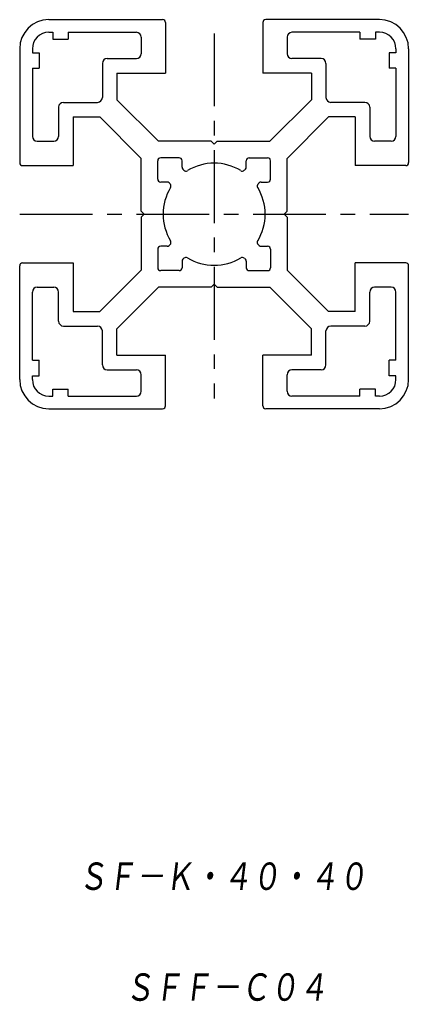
# Model space of a CAD drawing. Extents: x -36 to 7, y -96 to 5.
import ezdxf

# ---------------------------------------------------------------- set-up
doc = ezdxf.new("R2010")
doc.units = 0
doc.linetypes.add('CENTER', pattern=[12, 7.5, -1.5, 1.5, -1.5])
doc.layers.get('0').update_dxf_attribs({"linetype": 'CONTINUOUS'})
doc.styles.get("Standard").update_dxf_attribs({"font": 'txt', "bigfont": 'BIGFONT'})

msp = doc.modelspace()

# ---------------------------------------------------------------- linework, layer by layer
at = {"color": 7, "linetype": 'CONTINUOUS'}
for p, q in [((-32.52, 5.04), (-20.82, 5.04)), ((-20.52, 4.74), (-20.52, -0.46)), ((-10.52, 4.74), (-10.52, -0.46)), ((1.48, 5.04), (-10.22, 5.04)), ((-32.52, 3.74), (-32.12, 3.74)), ((-32.12, 3.74), (-32.12, 3.04)), ((-32.12, 3.04), (-30.52, 3.04)), ((-30.52, 3.74), (-23.52, 3.74)), ((-30.52, 3.74), (-30.52, 3.04)), ((-23.02, 3.24), (-23.02, 1.54)), ((-8.02, 3.24), (-8.02, 1.54)), ((-0.52, 3.74), (-7.52, 3.74)), ((-0.52, 3.74), (-0.52, 3.04)), ((1.08, 3.04), (-0.52, 3.04)), ((1.48, 3.74), (1.08, 3.74)), ((1.08, 3.74), (1.08, 3.04)), ((-35.52, 2.04), (-35.52, -9.66)), ((-34.22, 2.04), (-34.22, 1.64)), ((3.18, 2.04), (3.18, 1.64)), ((4.48, 2.04), (4.48, -9.66)), ((-34.22, 1.64), (-33.52, 1.64)), ((-33.52, 1.64), (-33.52, 0.04)), ((-26.52, 1.04), (-23.52, 1.04)), ((-4.52, 1.04), (-7.52, 1.04)), ((3.18, 1.64), (2.48, 1.64)), ((2.48, 1.64), (2.48, 0.04)), ((-34.22, 0.04), (-34.22, -6.96)), ((-34.22, 0.04), (-33.52, 0.04)), ((-27.02, 0.54), (-27.02, -2.96)), ((-4.02, 0.54), (-4.02, -2.96)), ((3.18, 0.04), (2.48, 0.04)), ((3.18, 0.04), (3.18, -6.96)), ((-25.52, -0.46), (-25.52, -3.2)), ((-25.52, -0.46), (-20.52, -0.46)), ((-5.52, -0.46), (-10.52, -0.46)), ((-5.52, -0.46), (-5.52, -3.2)), ((-31.52, -3.96), (-31.52, -6.96)), ((-31.02, -3.46), (-27.52, -3.46)), ((-25.52, -3.2), (-21.25, -7.46)), ((-5.52, -3.2), (-9.79, -7.46)), ((-0.02, -3.46), (-3.52, -3.46)), ((0.48, -3.96), (0.48, -6.96)), ((-30.02, -4.96), (-30.02, -9.96)), ((-30.02, -4.96), (-27.29, -4.96)), ((-27.29, -4.96), (-23.02, -9.23)), ((-3.75, -4.96), (-8.02, -9.23)), ((-1.02, -4.96), (-3.75, -4.96)), ((-1.02, -4.96), (-1.02, -9.96)), ((-33.72, -7.46), (-32.02, -7.46)), ((-15.82, -7.46), (-21.25, -7.46)), ((-15.52, -7.76), (-15.82, -7.46)), ((-15.52, -7.76), (-15.22, -7.46)), ((-15.22, -7.46), (-9.79, -7.46)), ((2.68, -7.46), (0.98, -7.46)), ((-35.22, -9.96), (-30.02, -9.96)), ((-23.02, -14.66), (-23.02, -9.23)), ((-21.32, -11.36), (-21.32, -9.46)), ((-19.12, -9.16), (-21.02, -9.16)), ((-18.82, -10.12), (-18.82, -9.46)), ((-12.22, -10.12), (-12.22, -9.46)), ((-11.92, -9.16), (-10.02, -9.16)), ((-9.72, -11.36), (-9.72, -9.46)), ((-8.02, -14.66), (-8.02, -9.23)), ((4.18, -9.96), (-1.02, -9.96)), ((-18.73, -10.34), (-18.63, -10.44)), ((-12.31, -10.34), (-12.41, -10.44)), ((-20.36, -11.66), (-21.02, -11.66)), ((-20.15, -11.75), (-20.04, -11.85)), ((-10.9, -11.75), (-11, -11.85)), ((-10.68, -11.66), (-10.02, -11.66)), ((-22.72, -14.96), (-23.02, -14.66)), ((-22.72, -14.96), (-23.02, -15.26)), ((-8.32, -14.96), (-8.02, -14.66)), ((-8.32, -14.96), (-8.02, -15.26)), ((-23.02, -15.26), (-23.02, -20.7)), ((-8.02, -15.26), (-8.02, -20.7)), ((-20.15, -18.18), (-20.04, -18.07)), ((-10.9, -18.18), (-11, -18.07)), ((-21.32, -18.56), (-21.32, -20.46)), ((-20.36, -18.26), (-21.02, -18.26)), ((-10.68, -18.26), (-10.02, -18.26)), ((-9.72, -18.56), (-9.72, -20.46)), ((-35.22, -19.96), (-30.02, -19.96)), ((-30.02, -19.96), (-30.02, -24.96)), ((-18.82, -19.8), (-18.82, -20.46)), ((-18.73, -19.59), (-18.63, -19.49)), ((-12.31, -19.59), (-12.41, -19.49)), ((-12.22, -19.8), (-12.22, -20.46)), ((4.18, -19.96), (-1.02, -19.96)), ((-1.02, -24.96), (-1.02, -19.96)), ((-35.52, -31.96), (-35.52, -20.26)), ((-27.29, -24.96), (-23.02, -20.7)), ((-19.12, -20.76), (-21.02, -20.76)), ((-11.92, -20.76), (-10.02, -20.76)), ((-3.75, -24.96), (-8.02, -20.7)), ((4.48, -31.96), (4.48, -20.26)), ((-15.52, -22.16), (-15.82, -22.46)), ((-15.52, -22.16), (-15.22, -22.46)), ((-34.22, -29.96), (-34.22, -22.96)), ((-33.72, -22.46), (-32.02, -22.46)), ((-31.52, -25.96), (-31.52, -22.96)), ((-25.52, -26.73), (-21.25, -22.46)), ((-15.82, -22.46), (-21.25, -22.46)), ((-15.22, -22.46), (-9.79, -22.46)), ((-5.52, -26.73), (-9.79, -22.46)), ((0.48, -25.96), (0.48, -22.96)), ((2.68, -22.46), (0.98, -22.46)), ((3.18, -29.96), (3.18, -22.96)), ((-30.02, -24.96), (-27.29, -24.96)), ((-1.02, -24.96), (-3.75, -24.96)), ((-31.02, -26.46), (-27.52, -26.46)), ((-27.02, -30.46), (-27.02, -26.96)), ((-25.52, -29.46), (-25.52, -26.73)), ((-5.52, -29.46), (-5.52, -26.73)), ((-4.02, -30.46), (-4.02, -26.96)), ((-0.02, -26.46), (-3.52, -26.46)), ((-34.22, -29.96), (-33.52, -29.96)), ((-33.52, -31.56), (-33.52, -29.96)), ((-25.52, -29.46), (-20.52, -29.46)), ((-20.52, -34.66), (-20.52, -29.46)), ((-5.52, -29.46), (-10.52, -29.46)), ((-10.52, -34.66), (-10.52, -29.46)), ((-5.52, -29.46), (-10.52, -29.46)), ((3.18, -29.96), (2.48, -29.96)), ((2.48, -31.56), (2.48, -29.96)), ((-26.52, -30.96), (-23.52, -30.96)), ((-4.52, -30.96), (-7.52, -30.96)), ((-34.22, -31.96), (-34.22, -31.56)), ((-34.22, -31.56), (-33.52, -31.56)), ((-23.02, -33.16), (-23.02, -31.46)), ((-8.02, -33.16), (-8.02, -31.46)), ((3.18, -31.56), (2.48, -31.56)), ((3.18, -31.96), (3.18, -31.56)), ((-32.12, -33.66), (-32.12, -32.96)), ((-32.12, -32.96), (-30.52, -32.96)), ((-30.52, -33.66), (-30.52, -32.96)), ((1.08, -32.96), (-0.52, -32.96)), ((-0.52, -33.66), (-0.52, -32.96)), ((1.08, -33.66), (1.08, -32.96)), ((-32.52, -33.66), (-32.12, -33.66)), ((-30.52, -33.66), (-23.52, -33.66)), ((-0.52, -33.66), (-7.52, -33.66)), ((1.48, -33.66), (1.08, -33.66)), ((-32.52, -34.96), (-20.82, -34.96)), ((1.48, -34.96), (-10.22, -34.96))]:
    msp.add_line(p, q, dxfattribs=at)
at = {"color": 7, "linetype": 'CENTER'}
for p, q in [((-15.52, 3.63), (-15.52, -33.91)), ((-35.52, -14.96), (4.48, -14.96))]:
    msp.add_line(p, q, dxfattribs=at)
at = {"color": 7, "linetype": 'CONTINUOUS'}
for centre, radius, start, end in [((-32.52, 2.04), 3, 90, 180), ((-20.82, 4.74), 0.3, 0, 90), ((-10.22, 4.74), 0.3, 90, 180), ((1.48, 2.04), 3, 0, 90), ((-32.52, 2.04), 1.7, 90, 180), ((-23.52, 3.24), 0.5, 0, 90), ((-7.52, 3.24), 0.5, 90, 180), ((1.48, 2.04), 1.7, 0, 90), ((-26.52, 0.54), 0.5, 90, 180), ((-23.52, 1.54), 0.5, 270, 360), ((-7.52, 1.54), 0.5, 180, 270), ((-4.52, 0.54), 0.5, 0, 90), ((-27.52, -2.96), 0.5, 270, 360), ((-3.52, -2.96), 0.5, 180, 270), ((-31.02, -3.96), 0.5, 90, 180), ((-0.02, -3.96), 0.5, 0, 90), ((-33.72, -6.96), 0.5, 180, 270), ((-32.02, -6.96), 0.5, 270, 360), ((0.98, -6.96), 0.5, 180, 270), ((2.68, -6.96), 0.5, 270, 0), ((-35.22, -9.66), 0.3, 180, 270), ((-21.02, -9.46), 0.3, 90, 180), ((-19.12, -9.46), 0.3, 0, 90), ((-15.52, -14.96), 5.25, 58.5465, 121.4535), ((-11.92, -9.46), 0.3, 90, 180), ((-10.02, -9.46), 0.3, 0, 90), ((4.18, -9.66), 0.3, 270, 0), ((-18.52, -10.12), 0.3, 180, 225), ((-18.42, -10.23), 0.3, 225, 301.4535), ((-12.63, -10.23), 0.3, 238.5465, 315), ((-12.52, -10.12), 0.3, 315, 360), ((-21.02, -11.36), 0.3, 180, 270), ((-20.36, -11.96), 0.3, 45, 90), ((-20.26, -12.07), 0.3, 328.5465, 45), ((-10.79, -12.07), 0.3, 135, 211.4535), ((-10.68, -11.96), 0.3, 90, 135), ((-10.02, -11.36), 0.3, 270, 0), ((-15.52, -14.96), 5.25, 148.5465, 211.4535), ((-15.52, -14.96), 5.25, 0, 31.4535), ((-15.52, -14.96), 5.25, 328.5465, 360), ((-20.36, -17.96), 0.3, 270, 315), ((-20.26, -17.86), 0.3, 315, 31.4535), ((-10.79, -17.86), 0.3, 148.5465, 225), ((-10.68, -17.96), 0.3, 225, 270), ((-21.02, -18.56), 0.3, 90, 180), ((-10.02, -18.56), 0.3, 0, 90), ((-35.22, -20.26), 0.3, 90, 180), ((-18.52, -19.8), 0.3, 135, 180), ((-18.42, -19.7), 0.3, 58.5465, 135), ((-15.52, -14.96), 5.25, 238.5465, 301.4535), ((-12.63, -19.7), 0.3, 45, 121.4535), ((-12.52, -19.8), 0.3, 0, 45), ((4.18, -20.26), 0.3, 360, 90), ((-21.02, -20.46), 0.3, 180, 270), ((-19.12, -20.46), 0.3, 270, 360), ((-11.92, -20.46), 0.3, 180, 270), ((-10.02, -20.46), 0.3, 270, 360), ((-33.72, -22.96), 0.5, 90, 180), ((-32.02, -22.96), 0.5, 0, 90), ((0.98, -22.96), 0.5, 90, 180), ((2.68, -22.96), 0.5, 0, 90), ((-31.02, -25.96), 0.5, 180, 270), ((-0.02, -25.96), 0.5, 270, 360), ((-27.52, -26.96), 0.5, 0, 90), ((-3.52, -26.96), 0.5, 90, 180), ((-26.52, -30.46), 0.5, 180, 270), ((-23.52, -31.46), 0.5, 0, 90), ((-7.52, -31.46), 0.5, 90, 180), ((-4.52, -30.46), 0.5, 270, 360), ((-32.52, -31.96), 3, 180, 270), ((-32.52, -31.96), 1.7, 180, 270), ((1.48, -31.96), 1.7, 270, 360), ((1.48, -31.96), 3, 270, 360), ((-23.52, -33.16), 0.5, 270, 360), ((-7.52, -33.16), 0.5, 180, 270), ((-20.82, -34.66), 0.3, 270, 360), ((-10.22, -34.66), 0.3, 180, 270)]:
    msp.add_arc(centre, radius, start, end, dxfattribs=at)

# ---------------------------------------------------------------- texts
at = {"color": 7, "linetype": 'CONTINUOUS', "oblique": 7}
for s, width, p in [('ＳＦ－Ｋ・４０・４０', 0.844483, (-29.52, -84.73)), ('ＳＦＦ－Ｃ０４', 0.84635, (-24.72, -96.13))]:
    msp.add_text(s, height=3.2, dxfattribs=dict(at, width=width)).set_placement(p)

doc.saveas('drawing.dxf')
